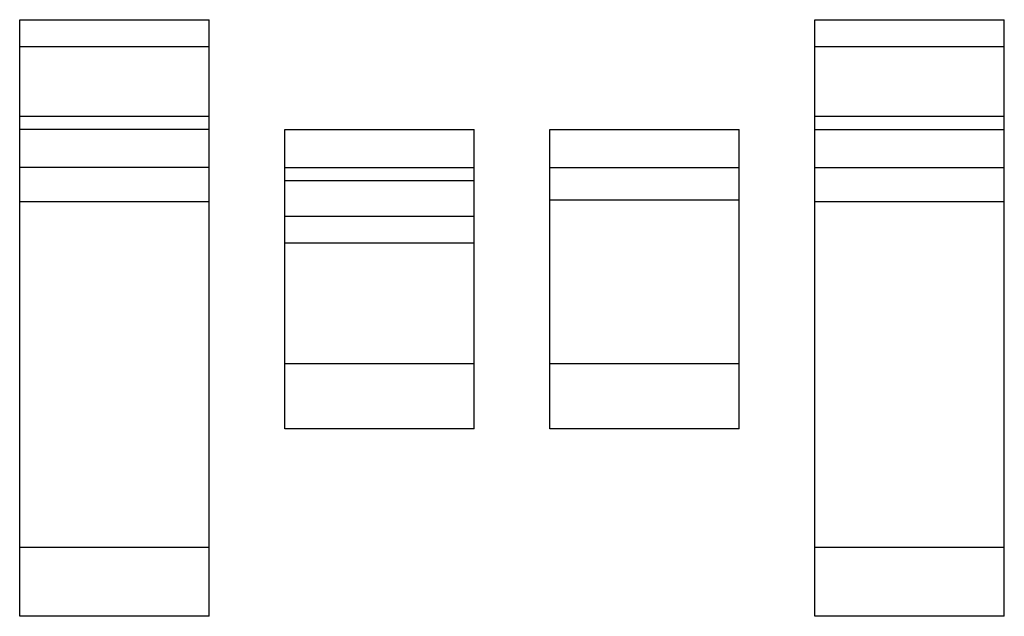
# Model space of a CAD drawing. Header units: millimetres. Extents: x 39 to 299, y 155 to 312.
import ezdxf

# ---------------------------------------------------------------- set-up
doc = ezdxf.new("R2010")
doc.units = ezdxf.units.MM
doc.header["$LTSCALE"] = 30.298987
doc.layers.get('0').update_dxf_attribs({"linetype": 'CONTINUOUS'})

msp = doc.modelspace()

# ---------------------------------------------------------------- linework, layer by layer
at = {"color": 7, "linetype": 'Continuous'}
for p, q in [((38.88, 154.79), (38.88, 312.29)), ((38.88, 312.29), (88.88, 312.29)), ((88.88, 154.79), (88.88, 312.29)), ((248.88, 154.79), (248.88, 312.29)), ((248.88, 312.29), (298.88, 312.29)), ((298.88, 154.79), (298.88, 312.29)), ((88.88, 305.15), (38.88, 305.15)), ((298.88, 305.15), (248.88, 305.15)), ((38.88, 286.87), (88.88, 286.87)), ((248.88, 286.87), (298.88, 286.87)), ((88.88, 283.29), (38.88, 283.29)), ((108.88, 204.29), (108.88, 283.29)), ((108.88, 283.29), (158.88, 283.29)), ((158.88, 204.29), (158.88, 283.29)), ((178.88, 204.29), (178.88, 283.29)), ((178.88, 283.29), (228.88, 283.29)), ((228.88, 204.29), (228.88, 283.29)), ((248.88, 283.29), (298.88, 283.29)), ((88.88, 273.29), (38.88, 273.29)), ((108.88, 273.29), (158.88, 273.29)), ((178.88, 273.29), (228.88, 273.29)), ((248.88, 273.29), (298.88, 273.29)), ((158.88, 269.72), (108.88, 269.72)), ((88.88, 264.17), (38.88, 264.17)), ((228.88, 264.69), (178.88, 264.69)), ((298.88, 264.17), (248.88, 264.17)), ((108.88, 260.44), (158.88, 260.44)), ((158.88, 253.29), (108.88, 253.29)), ((108.88, 221.51), (158.88, 221.51)), ((178.88, 221.51), (228.88, 221.51)), ((158.88, 204.29), (108.88, 204.29)), ((228.88, 204.29), (178.88, 204.29)), ((38.88, 173.05), (88.88, 173.05)), ((248.88, 173.05), (298.88, 173.05)), ((88.88, 154.79), (38.88, 154.79)), ((298.88, 154.79), (248.88, 154.79))]:
    msp.add_line(p, q, dxfattribs=at)

doc.saveas('drawing.dxf')
